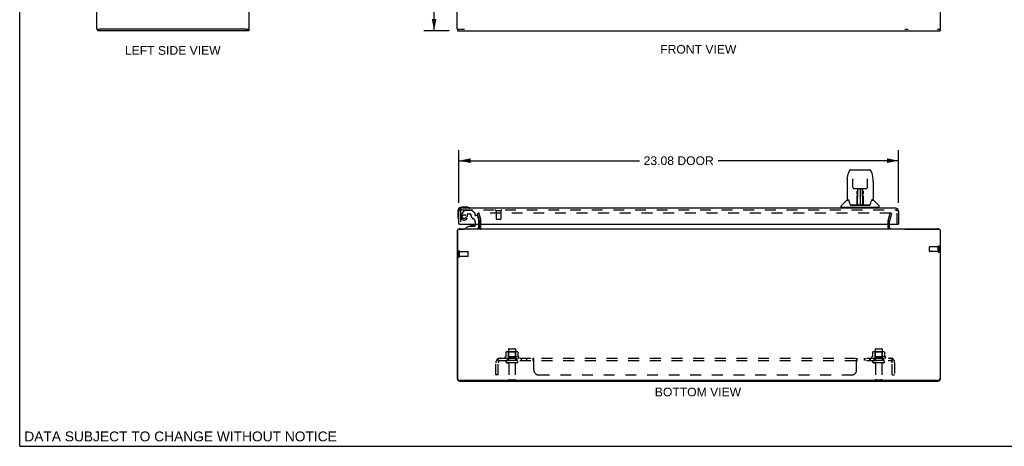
# Model space of a CAD drawing. Header units: inches. Extents: x 0 to 103, y 0 to 67.
# Tile 1 of 16: x 0 to 52, y 0 to 22. Entities that reach past the tile are written whole.
import ezdxf

# ---------------------------------------------------------------- set-up
doc = ezdxf.new("R2010")
doc.units = ezdxf.units.IN
doc.header["$LTSCALE"] = 5.686187
doc.header["$MEASUREMENT"] = 0
doc.linetypes.add('HIDDEN', pattern=[0.2, 0.1, -0.1])
doc.layers.get('0').update_dxf_attribs({"linetype": 'CONTINUOUS'})
for name, color, linetype in [('DEFAULT_2', 8, 'HIDDEN'), ('DIMENSIONS', 7, 'CONTINUOUS'), ('DOOR_ASSEMBLY', 7, 'CONTINUOUS'), ('SUBPANEL', 7, 'CONTINUOUS')]:
    doc.layers.add(name, color=color, linetype=linetype)
doc.styles.get("Standard").update_dxf_attribs({"font": 'arial.ttf'})
doc.dimstyles.new('DIMSTYLE_1', dxfattribs={"dimtxt": 0.456111, "dimasz": 0.608148, "dimexe": 0.09, "dimexo": 0.07, "dimgap": 0.0375, "dimtad": 0, "dimtih": 1, "dimtoh": 1, "dimzin": 4, "dimdsep": 46, "dimtxsty": 'Standard', "dimblk": '_FILLED', "dimblk1": '_FILLED', "dimblk2": '_FILLED', "dimcen": 0.09, "dimadec": 3, "dimazin": 1, "dimtfac": 1, "dimtdec": 3, "dimtofl": 0, "dimtmove": 0, "dimatfit": 3, "dimldrblk": '_FILLED', "dimfxl": 0, "dimtolj": 1, "dimtzin": 4, "dimarcsym": 0})

# ---------------------------------------------------------------- blocks, each defined once
blk = doc.blocks.new('_FILLED')
at = {"color": 0, "linetype": 'ByBlock'}
blk.add_solid([(0, 0), (-1, 0.2), (-1, -0.2)], dxfattribs=at)
blk = doc.blocks.new('*D7')
at = {"layer": 'DIMENSIONS', "color": 2, "linetype": 'Continuous'}
for p, q in [((23.062, 12.768), (23.062, 15.534)), ((46.137, 12.768), (46.137, 15.534)), ((23.062, 14.987), (32.532, 14.987)), ((46.137, 14.987), (36.667, 14.987))]:
    blk.add_line(p, q, dxfattribs=at)
at = {"layer": 'DIMENSIONS', "color": 2, "linetype": 'Continuous', "xscale": 0.6081483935, "yscale": 0.6081483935, "zscale": 0.6081483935, "rotation": 180}
blk.add_blockref('_FILLED', (23.062, 14.987), dxfattribs=at)
at = {"layer": 'DIMENSIONS', "color": 2, "linetype": 'Continuous', "xscale": 0.6081483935, "yscale": 0.6081483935, "zscale": 0.6081483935}
blk.add_blockref('_FILLED', (46.137, 14.987), dxfattribs=at)
at = {"layer": 'DIMENSIONS', "color": 2, "linetype": 'Continuous', "insert": (34.599, 15.215), "char_height": 0.4561, "width": 3.67941, "attachment_point": 2, "line_spacing_factor": 0.9}
blk.add_mtext('23.08 DOOR', dxfattribs=at)
blk = doc.blocks.new('*D10')
at = {"layer": 'DIMENSIONS', "color": 2, "linetype": 'Continuous'}
for p, q in [((22.556, 45.808), (21.21, 45.808)), ((21.757, 45.808), (21.757, 34.264)), ((21.757, 21.808), (21.757, 33.352)), ((22.556, 21.808), (21.21, 21.808))]:
    blk.add_line(p, q, dxfattribs=at)
at = {"layer": 'DIMENSIONS', "color": 2, "linetype": 'Continuous', "xscale": 0.6081483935, "yscale": 0.6081483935, "zscale": 0.6081483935}
for p, rotation in [((21.757, 45.808), 90), ((21.757, 21.808), 270)]:
    blk.add_blockref('_FILLED', p, dxfattribs=dict(at, rotation=rotation))
at = {"layer": 'DIMENSIONS', "color": 2, "linetype": 'Continuous', "insert": (21.757, 34.036), "char_height": 0.4561, "width": 1.59385, "attachment_point": 2, "line_spacing_factor": 0.9}
blk.add_mtext('24.00', dxfattribs=at)

msp = doc.modelspace()

# ---------------------------------------------------------------- linework, layer by layer
at = {"color": 7, "linetype": 'Continuous'}
for p, q in [((0, 0), (0, 66.896)), ((4.049, 21.883), (4.197, 21.883)), ((4.079, 21.883), (4.079, 21.808)), ((11.894, 21.883), (12.049, 21.883)), ((12.029, 21.883), (12.029, 21.808)), ((22.967, 21.883), (23.122, 21.883)), ((22.992, 21.883), (22.992, 21.808)), ((23.164, 21.883), (23.346, 21.883)), ((46.463, 21.883), (46.645, 21.883)), ((48.187, 21.883), (48.342, 21.883)), ((48.317, 21.883), (48.317, 21.808)), ((23.338, 11.419), (23.338, 11.399)), ((0, 0), (103.385, 0))]:
    msp.add_line(p, q, dxfattribs=at)
at = {"color": 3, "linetype": 'Continuous'}
for p, q in [((4.049, 21.883), (4.049, 45.733)), ((12.049, 21.883), (12.049, 45.733)), ((22.967, 21.883), (22.967, 45.733)), ((48.342, 21.883), (48.342, 45.733)), ((12.029, 21.808), (4.079, 21.808)), ((11.894, 21.883), (4.204, 21.883)), ((22.992, 21.808), (48.317, 21.808)), ((23.052, 11.399), (23.346, 11.399)), ((23.112, 11.419), (48.197, 11.419)), ((24.142, 11.489), (24.142, 11.662)), ((45.667, 11.489), (45.667, 11.662)), ((46.463, 11.399), (48.257, 11.399)), ((22.967, 11.274), (22.967, 3.564)), ((22.992, 11.339), (22.992, 3.574)), ((48.317, 11.339), (48.317, 3.574)), ((48.342, 3.564), (48.342, 11.274)), ((23.112, 3.419), (48.197, 3.419)), ((48.192, 3.449), (23.117, 3.449))]:
    msp.add_line(p, q, dxfattribs=at)
for centre, radius, start, end in [((23.052, 11.339), 0.06, 90, 180), ((23.112, 11.274), 0.145, 90, 122.4852), ((24.072, 11.489), 0.07, 270, 360), ((45.737, 11.489), 0.07, 180, 270), ((48.197, 11.274), 0.145, 57.5148, 90), ((48.257, 11.339), 0.06, 0, 90), ((23.112, 11.274), 0.145, 142.8982, 180), ((48.197, 11.274), 0.145, 0, 37.1018), ((23.112, 3.564), 0.145, 180, 270), ((23.117, 3.574), 0.125, 180, 270), ((48.192, 3.574), 0.125, 270, 360), ((48.197, 3.564), 0.145, 270, 360)]:
    msp.add_arc(centre, radius, start, end, dxfattribs=at)
at = {"layer": 'DEFAULT_2', "color": 8, "linetype": 'HIDDEN'}
for p, q in [((24.038, 12.213), (24.11, 12.232)), ((24.141, 11.828), (24.038, 12.213)), ((45.731, 12.232), (24.078, 12.232)), ((24.11, 12.232), (24.213, 11.848)), ((45.596, 11.848), (45.699, 12.232)), ((45.771, 12.213), (45.668, 11.828)), ((45.771, 12.213), (45.699, 12.232)), ((24.142, 11.662), (24.142, 11.818)), ((24.217, 11.489), (24.217, 11.818)), ((45.592, 11.489), (45.592, 11.818)), ((45.667, 11.662), (45.667, 11.818)), ((47.767, 10.23), (47.767, 10.458)), ((48.224, 10.468), (47.777, 10.468)), ((48.224, 10.202), (48.224, 10.486)), ((48.267, 10.202), (48.267, 10.486)), ((23.042, 9.952), (23.042, 10.236)), ((23.085, 9.952), (23.085, 10.236)), ((23.085, 10.218), (23.532, 10.218)), ((23.085, 9.97), (23.532, 9.97)), ((23.542, 9.98), (23.542, 10.208)), ((48.224, 10.22), (47.777, 10.22)), ((26.198, 4.689), (25.486, 4.689)), ((25.523, 4.934), (25.523, 4.716)), ((26.098, 4.955), (25.586, 4.955)), ((25.658, 4.935), (25.638, 4.955)), ((25.654, 5.089), (25.654, 4.494)), ((25.658, 4.639), (25.658, 4.935)), ((26.025, 4.935), (25.658, 4.935)), ((25.684, 5.119), (25.999, 5.119)), ((26.025, 4.935), (26.045, 4.955)), ((26.025, 4.639), (26.025, 4.935)), ((26.029, 5.089), (26.029, 4.494)), ((26.161, 4.934), (26.161, 4.716)), ((45.448, 4.689), (44.736, 4.689)), ((44.773, 4.934), (44.773, 4.716)), ((45.348, 4.955), (44.836, 4.955)), ((44.908, 4.935), (44.888, 4.955)), ((44.904, 5.089), (44.904, 4.494)), ((45.275, 4.935), (44.908, 4.935)), ((44.908, 4.639), (44.908, 4.935)), ((44.934, 5.119), (45.249, 5.119)), ((45.275, 4.935), (45.295, 4.955)), ((45.275, 4.639), (45.275, 4.935)), ((45.279, 5.089), (45.279, 4.494)), ((45.411, 4.934), (45.411, 4.716)), ((25.508, 4.619), (26.176, 4.619)), ((26.099, 4.494), (25.584, 4.494)), ((26.099, 4.384), (25.584, 4.384)), ((25.658, 4.639), (25.638, 4.619)), ((26.025, 4.639), (25.658, 4.639)), ((25.677, 4.322), (25.677, 3.524)), ((26.007, 4.322), (26.007, 3.524)), ((26.025, 4.639), (26.045, 4.619)), ((44.758, 4.619), (45.426, 4.619)), ((45.349, 4.494), (44.834, 4.494)), ((45.349, 4.384), (44.834, 4.384)), ((44.908, 4.639), (44.888, 4.619)), ((45.275, 4.639), (44.908, 4.639)), ((44.927, 4.322), (44.927, 3.524)), ((45.257, 4.322), (45.257, 3.524)), ((45.275, 4.639), (45.295, 4.619)), ((25.707, 3.494), (25.977, 3.494)), ((44.957, 3.494), (45.227, 3.494))]:
    msp.add_line(p, q, dxfattribs=at)
for points in [[(25.523, 4.716), (25.523, 4.715), (25.523, 4.713), (25.522, 4.712), (25.522, 4.712), (25.522, 4.711), (25.521, 4.71), (25.521, 4.71), (25.521, 4.709), (25.52, 4.709), (25.52, 4.709), (25.52, 4.708), (25.519, 4.708), (25.519, 4.708), (25.519, 4.708), (25.519, 4.708), (25.518, 4.707), (25.518, 4.707), (25.518, 4.707)], [(25.529, 4.943), (25.528, 4.942), (25.526, 4.941), (25.525, 4.94), (25.524, 4.939), (25.524, 4.937), (25.523, 4.935), (25.523, 4.934)], [(26.155, 4.943), (26.156, 4.942), (26.158, 4.941), (26.159, 4.94), (26.16, 4.939), (26.16, 4.937), (26.161, 4.935), (26.161, 4.934)], [(26.166, 4.707), (26.166, 4.707), (26.166, 4.707), (26.165, 4.708), (26.165, 4.708), (26.165, 4.708), (26.164, 4.708), (26.164, 4.708), (26.164, 4.709), (26.164, 4.709), (26.163, 4.709), (26.163, 4.71), (26.163, 4.71), (26.162, 4.711), (26.162, 4.712), (26.161, 4.712), (26.161, 4.713), (26.161, 4.715), (26.161, 4.716)], [(44.773, 4.716), (44.773, 4.715), (44.773, 4.713), (44.772, 4.712), (44.772, 4.712), (44.772, 4.711), (44.771, 4.71), (44.771, 4.71), (44.771, 4.709), (44.77, 4.709), (44.77, 4.709), (44.77, 4.708), (44.769, 4.708), (44.769, 4.708), (44.769, 4.708), (44.769, 4.708), (44.768, 4.707), (44.768, 4.707), (44.768, 4.707)], [(44.779, 4.943), (44.778, 4.942), (44.776, 4.941), (44.775, 4.94), (44.774, 4.939), (44.774, 4.937), (44.773, 4.935), (44.773, 4.934)], [(45.405, 4.943), (45.406, 4.942), (45.408, 4.941), (45.409, 4.94), (45.41, 4.939), (45.41, 4.937), (45.411, 4.935), (45.411, 4.934)], [(45.416, 4.707), (45.416, 4.707), (45.416, 4.707), (45.415, 4.708), (45.415, 4.708), (45.415, 4.708), (45.414, 4.708), (45.414, 4.708), (45.414, 4.709), (45.414, 4.709), (45.413, 4.709), (45.413, 4.71), (45.413, 4.71), (45.412, 4.711), (45.412, 4.712), (45.411, 4.712), (45.411, 4.713), (45.411, 4.715), (45.411, 4.716)]]:
    msp.add_lwpolyline(points, dxfattribs=at)
for centre, radius, start, end in [((24.102, 11.818), 0.04, 0, 15), ((24.072, 11.489), 0.145, 316.4739, 360), ((24.102, 11.818), 0.115, 0, 15), ((45.707, 11.818), 0.115, 165, 180), ((45.737, 11.489), 0.145, 180, 223.5261), ((45.707, 11.818), 0.04, 165, 180), ((47.777, 10.458), 0.01, 90, 180), ((48.245, 10.486), 0.0215, 360, 180), ((23.063, 10.236), 0.0215, 360, 180), ((23.063, 9.952), 0.0215, 180, 0), ((23.532, 10.208), 0.01, 360, 90), ((23.532, 9.98), 0.01, 270, 0), ((47.777, 10.23), 0.01, 180, 270), ((48.245, 10.202), 0.0215, 180, 0), ((25.508, 4.658), 0.0384, 124.4497, 270), ((25.842, 4.089), 0.698, 117.6814, 120.6631), ((25.586, 4.814), 0.141, 90, 113.95), ((25.684, 5.089), 0.03, 90, 180), ((25.999, 5.089), 0.03, 0, 90), ((26.098, 4.814), 0.141, 66.05, 90), ((25.842, 4.089), 0.698, 59.3369, 62.3186), ((26.176, 4.658), 0.0384, 270, 55.5503), ((44.758, 4.658), 0.0384, 124.4497, 270), ((45.092, 4.089), 0.698, 117.6814, 120.6631), ((44.836, 4.814), 0.141, 90, 113.95), ((44.934, 5.089), 0.03, 90, 180), ((45.249, 5.089), 0.03, 0, 90), ((45.348, 4.814), 0.141, 66.05, 90), ((45.092, 4.089), 0.698, 59.3369, 62.3186), ((45.426, 4.658), 0.0384, 270, 55.5503), ((25.584, 4.439), 0.055, 90, 270), ((25.614, 4.322), 0.0625, 0, 90), ((26.069, 4.322), 0.0625, 90, 180), ((26.099, 4.439), 0.055, 270, 90), ((44.834, 4.439), 0.055, 90, 270), ((44.864, 4.322), 0.0625, 0, 90), ((45.319, 4.322), 0.0625, 90, 180), ((45.349, 4.439), 0.055, 270, 90), ((25.707, 3.524), 0.03, 180, 270), ((25.977, 3.524), 0.03, 270, 360), ((44.957, 3.524), 0.03, 180, 270), ((45.227, 3.524), 0.03, 270, 360)]:
    msp.add_arc(centre, radius, start, end, dxfattribs=at)
at = {"layer": 'DOOR_ASSEMBLY', "color": 7, "linetype": 'Continuous'}
for p, q in [((43.64, 14.503), (44.609, 14.503)), ((43.451, 14.043), (43.516, 14.349)), ((43.516, 14.349), (43.516, 14.349)), ((43.737, 14.039), (43.737, 14.035)), ((43.737, 14.035), (43.737, 14.03)), ((43.737, 14.03), (43.737, 14.024)), ((43.737, 14.024), (43.737, 14.018)), ((43.737, 14.018), (43.737, 14.009)), ((43.745, 13.597), (43.737, 14.009)), ((44.504, 13.597), (44.512, 14.016)), ((44.512, 14.028), (44.512, 14.033)), ((44.512, 14.023), (44.512, 14.028)), ((44.512, 14.016), (44.512, 14.023)), ((44.733, 14.349), (44.798, 14.043)), ((43.435, 13.9), (43.435, 12.936)), ((43.435, 13.9), (43.435, 13.9)), ((43.825, 13.519), (43.885, 13.519)), ((43.926, 13.52), (44.323, 13.52)), ((43.985, 13.52), (43.982, 13.165)), ((43.987, 12.66), (44.002, 13.52)), ((44.011, 13.515), (44.01, 13.466)), ((44.011, 13.52), (44.011, 13.515)), ((44.124, 13.52), (44.124, 12.649)), ((44.239, 13.466), (44.238, 13.52)), ((44.262, 12.66), (44.247, 13.52)), ((44.267, 13.155), (44.264, 13.52)), ((44.364, 13.519), (44.424, 13.519)), ((44.813, 13.9), (44.813, 12.936)), ((43.504, 12.928), (43.443, 12.928)), ((43.507, 12.924), (43.507, 12.924)), ((43.97, 12.672), (43.973, 12.994)), ((43.98, 12.968), (43.973, 12.968)), ((43.978, 12.672), (43.98, 12.968)), ((43.981, 13.165), (43.982, 13.261)), ((43.982, 13.165), (43.982, 13.155)), ((43.982, 13.155), (43.982, 13.146)), ((43.982, 13.146), (43.982, 13.137)), ((43.982, 13.137), (43.983, 13.137)), ((43.998, 13.283), (43.983, 13.283)), ((43.983, 13.276), (43.998, 13.277)), ((43.983, 13.137), (43.983, 13.06)), ((43.983, 13.06), (43.983, 13.06)), ((43.983, 13.049), (43.983, 13.06)), ((43.985, 13.053), (43.983, 13.053)), ((43.983, 13.05), (43.991, 13.05)), ((43.983, 13.045), (43.983, 13.049)), ((43.983, 13.043), (43.983, 13.045)), ((43.983, 13.042), (43.983, 13.043)), ((43.983, 13.042), (43.983, 13.042)), ((43.983, 13.041), (43.983, 13.041)), ((43.983, 12.805), (43.983, 13.04)), ((44.266, 13.283), (44.251, 13.283)), ((44.251, 13.277), (44.266, 13.276)), ((44.258, 13.05), (44.266, 13.05)), ((44.266, 13.053), (44.264, 13.053)), ((44.266, 13.137), (44.266, 13.06)), ((44.266, 13.06), (44.266, 13.058)), ((44.266, 13.058), (44.266, 13.049)), ((44.266, 13.049), (44.266, 13.044)), ((44.266, 13.044), (44.266, 13.043)), ((44.266, 12.805), (44.266, 13.041)), ((44.267, 13.145), (44.267, 13.155)), ((44.267, 13.137), (44.267, 13.145)), ((44.268, 13.142), (44.268, 13.156)), ((44.268, 13.118), (44.268, 13.142)), ((44.269, 12.968), (44.271, 12.672)), ((44.737, 12.917), (44.741, 12.924)), ((44.741, 12.924), (44.741, 12.924)), ((44.745, 12.928), (44.745, 12.929)), ((44.806, 12.928), (44.745, 12.928)), ((23.491, 12.547), (23.202, 12.547)), ((23.529, 12.545), (23.491, 12.547)), ((43.121, 12.535), (43.121, 12.589)), ((45.121, 12.527), (43.128, 12.527)), ((43.427, 12.912), (43.132, 12.617)), ((43.18, 12.527), (43.18, 12.487)), ((43.448, 12.92), (43.51, 12.92)), ((43.586, 12.716), (43.586, 12.716)), ((43.972, 12.653), (43.639, 12.653)), ((43.66, 12.645), (44.589, 12.645)), ((43.973, 12.653), (43.972, 12.653)), ((43.977, 12.654), (43.977, 12.652)), ((43.98, 12.674), (43.981, 12.685)), ((43.98, 12.667), (43.98, 12.674)), ((43.98, 12.666), (43.98, 12.667)), ((43.98, 12.664), (43.98, 12.666)), ((43.98, 12.663), (43.98, 12.664)), ((43.98, 12.663), (43.98, 12.663)), ((43.981, 12.714), (43.983, 12.805)), ((43.981, 12.69), (43.981, 12.714)), ((43.981, 12.685), (43.981, 12.69)), ((43.981, 12.685), (43.981, 12.661)), ((43.986, 12.65), (43.99, 12.646)), ((43.997, 12.728), (43.988, 12.728)), ((43.991, 12.653), (43.989, 12.653)), ((43.997, 12.728), (43.996, 12.651)), ((43.996, 12.651), (44.124, 12.649)), ((44.253, 12.651), (44.124, 12.649)), ((44.261, 12.728), (44.252, 12.728)), ((44.253, 12.651), (44.252, 12.728)), ((44.26, 12.653), (44.258, 12.653)), ((44.26, 12.647), (44.263, 12.65)), ((44.266, 12.805), (44.268, 12.714)), ((44.268, 12.714), (44.268, 12.711)), ((44.268, 12.711), (44.268, 12.689)), ((44.268, 12.689), (44.269, 12.674)), ((44.268, 12.661), (44.268, 12.685)), ((44.268, 12.661), (44.268, 12.659)), ((44.269, 12.674), (44.269, 12.671)), ((44.269, 12.671), (44.269, 12.668)), ((44.269, 12.668), (44.269, 12.666)), ((44.269, 12.666), (44.269, 12.665)), ((44.269, 12.665), (44.269, 12.664)), ((44.269, 12.664), (44.269, 12.663)), ((44.269, 12.663), (44.269, 12.662)), ((44.272, 12.655), (44.273, 12.654)), ((44.272, 12.652), (44.272, 12.654)), ((44.274, 12.647), (44.275, 12.649)), ((44.61, 12.653), (44.277, 12.653)), ((44.663, 12.716), (44.663, 12.716)), ((44.739, 12.92), (44.801, 12.92)), ((44.822, 12.912), (45.117, 12.617)), ((45.069, 12.527), (45.069, 12.487)), ((45.128, 12.535), (45.128, 12.589)), ((23.002, 12.347), (23.002, 12.058)), ((23.002, 12.058), (23.005, 12.02)), ((23.09, 11.662), (23.062, 11.662)), ((23.606, 11.557), (23.435, 11.459)), ((23.435, 11.419), (23.435, 11.459)), ((23.606, 11.557), (23.888, 11.557)), ((23.77, 11.574), (23.7, 11.574)), ((23.84, 11.574), (23.77, 11.574)), ((23.77, 11.574), (23.77, 11.574)), ((23.92, 11.662), (23.92, 11.589)), ((24.105, 11.498), (24.105, 11.662)), ((46.109, 11.662), (46.137, 11.662))]:
    msp.add_line(p, q, dxfattribs=at)
at = {"layer": 'DOOR_ASSEMBLY', "color": 3, "linetype": 'Continuous'}
for p, q in [((45.992, 12.487), (23.207, 12.487)), ((23.062, 11.662), (23.062, 12.342)), ((46.137, 12.342), (46.137, 11.662)), ((23.09, 11.662), (46.109, 11.662))]:
    msp.add_line(p, q, dxfattribs=at)
at = {"layer": 'DOOR_ASSEMBLY', "color": 8, "linetype": 'HIDDEN'}
for p, q in [((23.207, 12.412), (45.992, 12.412)), ((23.137, 12.342), (23.137, 11.662)), ((23.314, 12.364), (23.184, 12.138)), ((23.349, 12.384), (23.734, 12.384)), ((23.514, 12.049), (23.514, 12.183)), ((23.53, 12.198), (23.613, 12.198)), ((23.884, 12.251), (23.762, 12.372)), ((23.888, 12.24), (23.888, 12.168)), ((24.001, 12.108), (23.947, 12.108)), ((24.031, 12.085), (24.1, 11.825)), ((24.995, 12.369), (25.279, 12.369)), ((25.013, 12.369), (25.013, 11.922)), ((25.023, 11.912), (25.251, 11.912)), ((25.261, 12.369), (25.261, 11.922)), ((46.062, 11.662), (46.062, 12.342)), ((23.435, 11.419), (24.026, 11.419)), ((23.92, 11.77), (23.92, 11.662)), ((24.105, 11.662), (24.105, 11.793))]:
    msp.add_line(p, q, dxfattribs=at)
at = {"layer": 'DOOR_ASSEMBLY', "color": 7, "linetype": 'Continuous'}
for points in [[(43.64, 14.503), (43.636, 14.503), (43.623, 14.502), (43.61, 14.498), (43.598, 14.493), (43.586, 14.486), (43.576, 14.478), (43.567, 14.47), (43.559, 14.46), (43.552, 14.449), (43.545, 14.438), (43.539, 14.425), (43.534, 14.412), (43.528, 14.397), (43.523, 14.38), (43.519, 14.362), (43.516, 14.349)], [(44.733, 14.349), (44.73, 14.362), (44.726, 14.38), (44.72, 14.397), (44.715, 14.412), (44.71, 14.426), (44.704, 14.438), (44.697, 14.45), (44.69, 14.46), (44.682, 14.47), (44.672, 14.479), (44.662, 14.487), (44.651, 14.493), (44.638, 14.498), (44.625, 14.502), (44.612, 14.503), (44.609, 14.503)], [(43.451, 14.043), (43.445, 14.013), (43.439, 13.973), (43.436, 13.933), (43.435, 13.9)], [(43.736, 14.042), (43.736, 14.043), (43.736, 14.042), (43.736, 14.042), (43.736, 14.041), (43.737, 14.04), (43.737, 14.039)], [(44.512, 14.033), (44.512, 14.037), (44.512, 14.039), (44.512, 14.04), (44.513, 14.041), (44.513, 14.042), (44.513, 14.042)], [(44.813, 13.9), (44.813, 13.933), (44.809, 13.973), (44.804, 14.013), (44.798, 14.043)], [(43.745, 13.597), (43.745, 13.59), (43.747, 13.579), (43.75, 13.568), (43.755, 13.558), (43.762, 13.549), (43.769, 13.541), (43.778, 13.534), (43.787, 13.528), (43.798, 13.523), (43.808, 13.52), (43.819, 13.519), (43.824, 13.519)], [(43.885, 13.519), (43.894, 13.519), (43.906, 13.519), (43.917, 13.52), (43.926, 13.52)], [(44.323, 13.52), (44.332, 13.52), (44.343, 13.519), (44.355, 13.519), (44.363, 13.519)], [(44.425, 13.519), (44.431, 13.519), (44.442, 13.521), (44.453, 13.524), (44.463, 13.528), (44.472, 13.534), (44.481, 13.542), (44.488, 13.55), (44.495, 13.56), (44.499, 13.57), (44.502, 13.581), (44.504, 13.591), (44.504, 13.597)], [(43.504, 12.929), (43.503, 12.929), (43.503, 12.929), (43.504, 12.928)], [(43.504, 12.928), (43.504, 12.928), (43.505, 12.927), (43.506, 12.926), (43.507, 12.926)], [(43.507, 12.926), (43.506, 12.927), (43.505, 12.927), (43.505, 12.928), (43.505, 12.928), (43.505, 12.928)], [(43.513, 12.92), (43.511, 12.922), (43.51, 12.923), (43.508, 12.924), (43.507, 12.925), (43.507, 12.926)], [(43.507, 12.926), (43.507, 12.925), (43.507, 12.924)], [(43.507, 12.924), (43.511, 12.918), (43.525, 12.889), (43.54, 12.854), (43.555, 12.811), (43.571, 12.763), (43.586, 12.716)], [(43.973, 12.994), (43.973, 13.02), (43.973, 13.045), (43.974, 13.069), (43.974, 13.092), (43.974, 13.113), (43.974, 13.132), (43.974, 13.15)], [(43.974, 13.241), (43.974, 13.26), (43.974, 13.279), (43.974, 13.298), (43.974, 13.316), (43.974, 13.333), (43.975, 13.35), (43.975, 13.365), (43.975, 13.38)], [(43.982, 13.385), (43.982, 13.384), (43.981, 13.383), (43.98, 13.381), (43.979, 13.38), (43.977, 13.38), (43.975, 13.38)], [(43.982, 13.385), (43.982, 13.37), (43.982, 13.354), (43.982, 13.337), (43.982, 13.319), (43.982, 13.3), (43.982, 13.28), (43.982, 13.261)], [(43.982, 13.145), (43.982, 13.145), (43.983, 13.141), (43.983, 13.137)], [(43.983, 13.041), (43.983, 13.041), (43.983, 13.042)], [(44.268, 13.165), (44.267, 13.261), (44.267, 13.28), (44.267, 13.3), (44.267, 13.319), (44.267, 13.337), (44.267, 13.354), (44.267, 13.37), (44.266, 13.385)], [(44.266, 13.137), (44.266, 13.141), (44.267, 13.145), (44.267, 13.145)], [(44.266, 13.043), (44.266, 13.042), (44.266, 13.042), (44.266, 13.041)], [(44.268, 13.021), (44.268, 13.047), (44.268, 13.072), (44.268, 13.096), (44.268, 13.118)], [(44.269, 12.968), (44.269, 12.995), (44.268, 13.021)], [(44.274, 13.38), (44.274, 13.365), (44.274, 13.35), (44.274, 13.333), (44.275, 13.316), (44.275, 13.298), (44.275, 13.279), (44.275, 13.26), (44.275, 13.241)], [(44.275, 13.15), (44.275, 13.132), (44.275, 13.113), (44.275, 13.092), (44.275, 13.069), (44.275, 13.045), (44.276, 13.02), (44.276, 12.994), (44.279, 12.672)], [(44.742, 12.926), (44.742, 12.925), (44.741, 12.924), (44.739, 12.923), (44.738, 12.922), (44.736, 12.92)], [(44.741, 12.924), (44.742, 12.925), (44.742, 12.926)], [(44.742, 12.926), (44.743, 12.926), (44.744, 12.927), (44.745, 12.928), (44.745, 12.928)], [(44.744, 12.928), (44.744, 12.928), (44.744, 12.928), (44.743, 12.927), (44.743, 12.927), (44.742, 12.926)], [(43.586, 12.716), (43.589, 12.708), (43.594, 12.695), (43.598, 12.685), (43.603, 12.676), (43.609, 12.669)], [(43.609, 12.669), (43.615, 12.663), (43.621, 12.658), (43.628, 12.654), (43.636, 12.653), (43.638, 12.653)], [(43.973, 12.65), (43.973, 12.65), (43.972, 12.65), (43.972, 12.649), (43.971, 12.649), (43.97, 12.648), (43.969, 12.648)], [(43.97, 12.653), (43.972, 12.653), (43.974, 12.654), (43.975, 12.655), (43.976, 12.657), (43.977, 12.658), (43.978, 12.661)], [(43.98, 12.661), (43.979, 12.659), (43.979, 12.657), (43.977, 12.655), (43.976, 12.654), (43.974, 12.653), (43.973, 12.653)], [(43.973, 12.653), (43.974, 12.653), (43.975, 12.654), (43.976, 12.654)], [(43.974, 12.649), (43.974, 12.649), (43.974, 12.649), (43.974, 12.649), (43.973, 12.649), (43.973, 12.649), (43.973, 12.65)], [(43.976, 12.654), (43.977, 12.655), (43.978, 12.656), (43.979, 12.657), (43.979, 12.658), (43.979, 12.659), (43.979, 12.659), (43.98, 12.659), (43.98, 12.66), (43.98, 12.66), (43.98, 12.66), (43.98, 12.661), (43.98, 12.661), (43.98, 12.661), (43.98, 12.661), (43.98, 12.662), (43.98, 12.662), (43.98, 12.663)], [(43.977, 12.654), (43.978, 12.655), (43.98, 12.657)], [(43.98, 12.657), (43.98, 12.659), (43.981, 12.661)], [(43.986, 12.653), (43.985, 12.654), (43.984, 12.654), (43.983, 12.655), (43.982, 12.655), (43.982, 12.656), (43.981, 12.657), (43.98, 12.658), (43.98, 12.658)], [(43.98, 12.657), (43.98, 12.656), (43.98, 12.655), (43.982, 12.653), (43.983, 12.652), (43.985, 12.651), (43.986, 12.65)], [(43.989, 12.653), (43.989, 12.653), (43.988, 12.653), (43.987, 12.653), (43.986, 12.653)], [(43.99, 12.646), (43.991, 12.645), (43.991, 12.645)], [(44.257, 12.645), (44.258, 12.645), (44.259, 12.646), (44.26, 12.647)], [(44.262, 12.653), (44.261, 12.653), (44.26, 12.653)], [(44.269, 12.658), (44.268, 12.657), (44.268, 12.656), (44.267, 12.656), (44.266, 12.655), (44.265, 12.654), (44.264, 12.653), (44.262, 12.653)], [(44.263, 12.65), (44.264, 12.651), (44.265, 12.652), (44.266, 12.652), (44.267, 12.653), (44.268, 12.654), (44.269, 12.655), (44.269, 12.656), (44.269, 12.656)], [(44.268, 12.659), (44.269, 12.657), (44.27, 12.655), (44.272, 12.654), (44.272, 12.654)], [(44.269, 12.662), (44.269, 12.662), (44.269, 12.661), (44.269, 12.661), (44.269, 12.661), (44.269, 12.661), (44.269, 12.66), (44.269, 12.66), (44.269, 12.66), (44.269, 12.659), (44.27, 12.659), (44.27, 12.658), (44.27, 12.658), (44.27, 12.657), (44.271, 12.656), (44.272, 12.655)], [(44.271, 12.661), (44.272, 12.659), (44.272, 12.657), (44.274, 12.655), (44.275, 12.654), (44.277, 12.653), (44.279, 12.653)], [(44.273, 12.654), (44.274, 12.653), (44.275, 12.653)], [(44.274, 12.647), (44.274, 12.647), (44.274, 12.646), (44.274, 12.646), (44.275, 12.646), (44.275, 12.646), (44.276, 12.646), (44.276, 12.646), (44.277, 12.646), (44.277, 12.647), (44.278, 12.647), (44.279, 12.647), (44.28, 12.648)], [(44.275, 12.653), (44.277, 12.653), (44.277, 12.653)], [(44.611, 12.653), (44.612, 12.653), (44.62, 12.654), (44.627, 12.658), (44.634, 12.662), (44.64, 12.668)], [(44.64, 12.668), (44.645, 12.676), (44.65, 12.684), (44.655, 12.694), (44.66, 12.707), (44.663, 12.716)], [(44.663, 12.716), (44.677, 12.762), (44.693, 12.81), (44.708, 12.852), (44.723, 12.888), (44.737, 12.917)]]:
    msp.add_lwpolyline(points, dxfattribs=at)
at = {"layer": 'DOOR_ASSEMBLY', "color": 8, "linetype": 'HIDDEN'}
msp.add_circle((23.337, 12.049), 0.102, dxfattribs=at)
at = {"layer": 'DOOR_ASSEMBLY', "color": 7, "linetype": 'Continuous'}
for centre, radius, start, end in [((43.443, 12.936), 0.00787, 180, 270), ((43.985, 13.044), 0.00886, 359, 89), ((44.264, 13.044), 0.00886, 91, 181), ((44.806, 12.936), 0.00787, 270, 360), ((23.202, 12.347), 0.2, 90, 180), ((23.202, 12.347), 0.14, 90, 180), ((23.491, 12.297), 0.25, 59.1101, 90), ((23.612, 12.502), 0.015, 270, 353.6204), ((23.612, 12.499), 0.015, 6.3796, 59.1101), ((43.16, 12.589), 0.0394, 135, 180), ((43.128, 12.535), 0.00787, 180, 270), ((43.448, 12.891), 0.0295, 90, 135), ((43.984, 12.653), 0.00787, 182, 258.8671), ((43.996, 12.66), 0.00886, 179, 269), ((43.996, 12.66), 0.00886, 179.0026, 257.5816), ((44.253, 12.66), 0.00886, 271, 1), ((44.265, 12.653), 0.00787, 281.1329, 358), ((44.801, 12.891), 0.0295, 45, 90), ((45.089, 12.589), 0.0394, 0, 45), ((45.121, 12.535), 0.00787, 270, 360), ((23.252, 12.058), 0.25, 180, 210.8899), ((23.05, 11.937), 0.015, 210.8899, 263.6204), ((23.047, 11.937), 0.015, 276.3796, 360), ((23.7, 11.484), 0.09, 90, 125.4682), ((23.84, 11.484), 0.09, 54.7746, 90), ((23.888, 11.589), 0.0317, 270, 360), ((24.026, 11.498), 0.0787, 270, 360)]:
    msp.add_arc(centre, radius, start, end, dxfattribs=at)
at = {"layer": 'DOOR_ASSEMBLY', "color": 3, "linetype": 'Continuous'}
for centre, start, end in [((23.207, 12.342), 90, 180), ((45.992, 12.342), 0, 90)]:
    msp.add_arc(centre, 0.145, start, end, dxfattribs=at)
at = {"layer": 'DOOR_ASSEMBLY', "color": 8, "linetype": 'HIDDEN'}
for centre, radius, start, end in [((23.207, 12.342), 0.07, 90, 180), ((24.995, 12.391), 0.0215, 90, 270), ((25.279, 12.391), 0.0215, 270, 90), ((45.992, 12.342), 0.07, 0, 90), ((23.337, 12.049), 0.177, 150, 360), ((23.349, 12.344), 0.04, 90, 150), ((23.53, 12.183), 0.0156, 90, 180), ((23.613, 12.108), 0.09, 0, 90), ((23.888, 12.108), 0.185, 180, 245.2678), ((23.734, 12.344), 0.04, 45, 90), ((23.732, 11.77), 0.188, 0, 65.2678), ((23.873, 12.24), 0.0156, 0, 45), ((23.947, 12.168), 0.0591, 180, 270), ((24.001, 12.077), 0.0312, 15, 90), ((25.023, 11.922), 0.01, 180, 270), ((25.251, 11.922), 0.01, 270, 360), ((23.98, 11.793), 0.125, 0, 15)]:
    msp.add_arc(centre, radius, start, end, dxfattribs=at)
at = {"layer": 'SUBPANEL', "color": 8, "linetype": 'HIDDEN'}
for p, q in [((24.998, 3.744), (24.998, 4.382)), ((25.085, 4.565), (25.164, 4.469)), ((25.123, 4.494), (25.123, 4.619)), ((25.123, 4.619), (45.811, 4.619)), ((25.123, 4.551), (25.123, 4.551)), ((25.123, 4.494), (45.811, 4.494)), ((25.123, 3.744), (25.123, 4.382)), ((25.151, 4.476), (25.146, 4.481)), ((25.592, 4.619), (25.592, 4.494)), ((26.092, 4.619), (26.092, 4.494)), ((26.32, 4.619), (26.32, 4.494)), ((26.601, 4.619), (26.601, 4.494)), ((26.963, 4.494), (26.963, 4.619)), ((26.965, 4.494), (26.964, 4.494)), ((26.981, 4.6), (26.98, 4.603)), ((26.991, 4.469), (26.989, 4.469)), ((26.993, 4.573), (26.992, 4.576)), ((26.998, 3.994), (26.998, 4.565)), ((43.936, 3.994), (43.936, 4.565)), ((43.94, 4.571), (43.941, 4.573)), ((43.97, 4.619), (43.971, 4.619)), ((43.97, 4.494), (43.971, 4.494)), ((43.971, 4.494), (43.971, 4.619)), ((44.333, 4.619), (44.333, 4.494)), ((44.372, 4.619), (44.372, 4.494)), ((44.614, 4.619), (44.614, 4.494)), ((44.653, 4.619), (44.653, 4.494)), ((44.842, 4.619), (44.842, 4.494)), ((45.342, 4.619), (45.342, 4.494)), ((45.849, 4.565), (45.77, 4.469)), ((45.788, 4.49), (45.788, 4.49)), ((45.79, 4.494), (45.791, 4.495)), ((45.797, 4.507), (45.796, 4.506)), ((45.804, 4.526), (45.803, 4.524)), ((45.803, 4.524), (45.803, 4.523)), ((45.805, 4.529), (45.804, 4.527)), ((45.804, 4.527), (45.804, 4.526)), ((45.806, 4.532), (45.805, 4.531)), ((45.805, 4.531), (45.805, 4.529)), ((45.807, 4.535), (45.806, 4.534)), ((45.806, 4.534), (45.806, 4.532)), ((45.808, 4.538), (45.807, 4.536)), ((45.807, 4.536), (45.807, 4.535)), ((45.809, 4.542), (45.808, 4.541)), ((45.808, 4.541), (45.808, 4.539)), ((45.808, 4.539), (45.808, 4.538)), ((45.811, 4.494), (45.811, 4.619)), ((45.811, 3.744), (45.811, 4.382)), ((45.936, 4.382), (45.936, 3.744)), ((25.123, 3.744), (24.998, 3.744)), ((27.248, 3.744), (43.686, 3.744)), ((45.811, 3.744), (45.936, 3.744))]:
    msp.add_line(p, q, dxfattribs=at)
for points in [[(25.085, 4.565), (25.086, 4.567), (25.088, 4.569), (25.09, 4.571), (25.091, 4.573), (25.093, 4.576), (25.095, 4.579), (25.096, 4.582), (25.098, 4.585), (25.099, 4.588), (25.101, 4.591)], [(25.101, 4.591), (25.103, 4.597), (25.105, 4.6), (25.106, 4.603), (25.107, 4.606), (25.109, 4.608), (25.11, 4.611), (25.112, 4.613), (25.113, 4.615), (25.115, 4.616), (25.117, 4.617), (25.118, 4.618), (25.12, 4.619), (25.121, 4.619), (25.122, 4.619), (25.123, 4.619)], [(25.146, 4.491), (25.146, 4.49), (25.146, 4.49), (25.146, 4.49), (25.146, 4.491), (25.146, 4.491), (25.146, 4.491), (25.146, 4.491), (25.145, 4.492), (25.145, 4.492), (25.145, 4.493), (25.145, 4.493), (25.144, 4.493), (25.144, 4.494), (25.144, 4.495), (25.143, 4.495), (25.143, 4.496), (25.143, 4.496), (25.142, 4.497), (25.142, 4.497), (25.142, 4.498), (25.141, 4.499), (25.141, 4.499), (25.141, 4.5), (25.14, 4.501), (25.14, 4.502), (25.14, 4.502), (25.139, 4.503), (25.139, 4.504), (25.139, 4.505), (25.138, 4.505), (25.138, 4.506), (25.137, 4.507), (25.137, 4.508), (25.137, 4.509), (25.136, 4.51), (25.136, 4.51), (25.136, 4.511), (25.135, 4.512), (25.135, 4.513), (25.134, 4.514), (25.134, 4.515), (25.134, 4.516), (25.133, 4.517), (25.133, 4.518), (25.133, 4.519), (25.132, 4.52), (25.132, 4.521), (25.131, 4.522), (25.131, 4.523), (25.131, 4.524), (25.13, 4.525), (25.13, 4.526), (25.13, 4.527), (25.129, 4.528), (25.129, 4.529), (25.129, 4.53), (25.128, 4.531), (25.128, 4.532), (25.128, 4.533), (25.127, 4.534), (25.127, 4.535), (25.127, 4.536), (25.127, 4.537), (25.126, 4.538), (25.126, 4.539), (25.126, 4.54), (25.126, 4.541), (25.125, 4.542), (25.125, 4.542), (25.125, 4.543), (25.125, 4.544), (25.125, 4.545), (25.124, 4.546), (25.124, 4.547), (25.124, 4.548), (25.124, 4.548), (25.124, 4.549), (25.124, 4.55), (25.124, 4.551), (25.123, 4.551), (25.123, 4.552), (25.123, 4.553), (25.123, 4.553), (25.123, 4.553), (25.123, 4.554), (25.123, 4.554), (25.123, 4.554)], [(25.123, 4.554), (25.123, 4.554), (25.123, 4.554), (25.123, 4.554), (25.123, 4.554), (25.123, 4.554), (25.123, 4.554), (25.123, 4.553), (25.123, 4.553), (25.123, 4.552), (25.123, 4.552), (25.123, 4.552), (25.123, 4.551)], [(25.146, 4.481), (25.144, 4.483), (25.142, 4.484), (25.14, 4.486), (25.138, 4.487), (25.136, 4.489), (25.134, 4.49), (25.132, 4.491), (25.131, 4.492), (25.129, 4.493), (25.127, 4.494), (25.126, 4.494), (25.124, 4.494), (25.123, 4.494)], [(25.143, 4.494), (25.144, 4.494), (25.144, 4.493), (25.144, 4.493), (25.144, 4.493), (25.145, 4.492), (25.145, 4.492), (25.145, 4.492), (25.145, 4.491), (25.146, 4.491), (25.146, 4.491), (25.146, 4.491), (25.146, 4.491)], [(25.164, 4.469), (25.164, 4.469), (25.163, 4.468), (25.162, 4.468), (25.162, 4.468), (25.161, 4.469), (25.16, 4.469), (25.159, 4.469), (25.158, 4.47), (25.157, 4.471), (25.156, 4.472), (25.155, 4.473), (25.153, 4.474), (25.152, 4.475), (25.151, 4.476)], [(26.977, 4.608), (26.976, 4.611), (26.974, 4.613), (26.972, 4.615), (26.971, 4.616), (26.969, 4.617), (26.968, 4.618), (26.966, 4.619), (26.965, 4.619), (26.964, 4.619), (26.963, 4.619)], [(26.973, 4.487), (26.972, 4.489), (26.971, 4.49), (26.97, 4.491), (26.968, 4.492), (26.967, 4.493), (26.966, 4.494), (26.965, 4.494), (26.964, 4.494), (26.963, 4.494)], [(26.976, 4.484), (26.974, 4.486), (26.973, 4.487), (26.972, 4.489)], [(26.98, 4.603), (26.979, 4.606), (26.977, 4.608), (26.976, 4.611)], [(26.982, 4.475), (26.981, 4.476), (26.98, 4.478), (26.979, 4.479), (26.978, 4.481), (26.976, 4.484)], [(26.998, 4.469), (26.997, 4.469), (26.995, 4.468), (26.994, 4.468), (26.993, 4.468), (26.992, 4.469), (26.991, 4.469), (26.989, 4.469), (26.988, 4.47), (26.987, 4.471), (26.986, 4.472), (26.984, 4.473), (26.983, 4.474), (26.982, 4.475), (26.981, 4.476), (26.98, 4.478)], [(26.988, 4.585), (26.985, 4.591), (26.984, 4.594), (26.983, 4.597), (26.981, 4.6)], [(26.988, 4.47), (26.987, 4.471), (26.986, 4.472)], [(26.992, 4.576), (26.99, 4.579), (26.989, 4.582), (26.988, 4.585)], [(26.998, 4.565), (26.997, 4.567), (26.996, 4.569), (26.994, 4.571), (26.993, 4.573)], [(26.998, 4.565), (26.997, 4.567), (26.996, 4.569), (26.994, 4.571)], [(26.998, 4.469), (26.997, 4.469), (26.995, 4.468)], [(43.936, 4.565), (43.937, 4.567), (43.938, 4.569), (43.94, 4.571)], [(43.936, 4.565), (43.937, 4.567), (43.938, 4.569)], [(43.936, 4.469), (43.937, 4.469), (43.938, 4.468), (43.94, 4.468), (43.941, 4.468), (43.942, 4.469), (43.943, 4.469), (43.945, 4.469), (43.946, 4.47), (43.947, 4.471), (43.948, 4.472), (43.95, 4.473), (43.951, 4.474), (43.952, 4.475), (43.953, 4.476), (43.954, 4.478)], [(43.936, 4.469), (43.937, 4.469), (43.938, 4.468), (43.94, 4.468), (43.941, 4.468), (43.942, 4.469)], [(43.941, 4.573), (43.942, 4.576), (43.943, 4.579), (43.945, 4.582), (43.946, 4.585), (43.949, 4.591)], [(43.948, 4.472), (43.95, 4.473), (43.951, 4.474), (43.952, 4.475), (43.953, 4.476)], [(43.949, 4.591), (43.95, 4.594), (43.951, 4.597), (43.953, 4.6)], [(43.953, 4.6), (43.954, 4.603), (43.955, 4.606), (43.957, 4.608), (43.958, 4.611), (43.96, 4.613), (43.962, 4.615), (43.963, 4.616), (43.965, 4.617), (43.966, 4.618), (43.968, 4.619), (43.969, 4.619), (43.97, 4.619), (43.971, 4.619)], [(43.954, 4.478), (43.955, 4.479), (43.956, 4.481)], [(43.956, 4.481), (43.958, 4.484), (43.96, 4.486), (43.961, 4.487), (43.962, 4.489), (43.963, 4.49), (43.964, 4.491)], [(43.957, 4.608), (43.958, 4.611), (43.96, 4.613)], [(43.961, 4.487), (43.962, 4.489), (43.963, 4.49), (43.964, 4.491), (43.965, 4.492), (43.967, 4.493), (43.968, 4.494), (43.969, 4.494), (43.97, 4.494), (43.971, 4.494)], [(45.77, 4.469), (45.77, 4.469), (45.771, 4.468), (45.772, 4.468), (45.772, 4.468), (45.773, 4.469), (45.774, 4.469), (45.775, 4.469), (45.776, 4.47), (45.777, 4.471), (45.778, 4.472), (45.779, 4.473), (45.781, 4.474), (45.782, 4.475), (45.783, 4.476), (45.787, 4.479)], [(45.787, 4.479), (45.788, 4.481), (45.79, 4.483), (45.792, 4.484), (45.794, 4.486), (45.796, 4.487), (45.798, 4.489), (45.8, 4.49), (45.802, 4.491), (45.803, 4.492), (45.805, 4.493), (45.807, 4.494), (45.808, 4.494), (45.81, 4.494), (45.811, 4.494)], [(45.796, 4.506), (45.795, 4.504), (45.795, 4.504), (45.795, 4.503), (45.794, 4.502), (45.794, 4.502), (45.794, 4.501), (45.793, 4.5), (45.793, 4.5), (45.793, 4.499), (45.792, 4.498), (45.792, 4.498), (45.792, 4.497), (45.791, 4.497), (45.791, 4.496), (45.791, 4.496), (45.791, 4.495), (45.79, 4.495), (45.79, 4.494), (45.79, 4.494), (45.789, 4.493), (45.789, 4.493), (45.789, 4.492), (45.789, 4.492), (45.788, 4.492), (45.788, 4.491), (45.788, 4.491), (45.788, 4.491), (45.788, 4.491), (45.788, 4.49)], [(45.788, 4.49), (45.788, 4.49), (45.788, 4.491), (45.788, 4.491), (45.788, 4.491), (45.788, 4.491), (45.789, 4.491), (45.789, 4.492), (45.789, 4.492), (45.789, 4.492), (45.79, 4.493), (45.79, 4.493), (45.79, 4.494), (45.79, 4.494)], [(45.803, 4.523), (45.802, 4.521), (45.802, 4.52), (45.802, 4.519), (45.801, 4.518), (45.801, 4.517), (45.801, 4.516), (45.8, 4.516), (45.8, 4.515), (45.799, 4.514), (45.799, 4.513), (45.799, 4.512), (45.798, 4.511), (45.798, 4.511), (45.798, 4.51), (45.797, 4.509), (45.797, 4.508), (45.797, 4.507)], [(45.811, 4.554), (45.811, 4.554), (45.811, 4.554), (45.811, 4.554), (45.811, 4.554), (45.811, 4.554), (45.811, 4.554), (45.811, 4.553), (45.811, 4.553), (45.811, 4.552), (45.811, 4.552), (45.81, 4.552), (45.81, 4.551), (45.81, 4.55), (45.81, 4.55), (45.81, 4.549), (45.81, 4.549), (45.81, 4.548), (45.81, 4.548), (45.81, 4.547), (45.81, 4.546), (45.809, 4.546), (45.809, 4.545), (45.809, 4.545), (45.809, 4.544), (45.809, 4.543), (45.809, 4.543), (45.809, 4.542)], [(45.831, 4.597), (45.829, 4.6), (45.828, 4.603), (45.827, 4.606), (45.825, 4.608), (45.824, 4.611), (45.822, 4.613), (45.821, 4.615), (45.819, 4.616), (45.817, 4.617), (45.816, 4.618), (45.814, 4.619), (45.813, 4.619), (45.812, 4.619), (45.811, 4.619)], [(45.811, 4.551), (45.811, 4.552), (45.811, 4.552), (45.811, 4.552), (45.811, 4.553), (45.811, 4.553), (45.811, 4.553), (45.811, 4.554), (45.811, 4.554), (45.811, 4.554)], [(45.849, 4.565), (45.848, 4.567), (45.846, 4.569), (45.844, 4.571), (45.842, 4.573), (45.841, 4.576), (45.839, 4.579), (45.838, 4.582), (45.836, 4.585), (45.835, 4.588), (45.833, 4.591), (45.831, 4.597)]]:
    msp.add_lwpolyline(points, dxfattribs=at)
for centre, radius, start, end in [((25.235, 4.382), 0.237, 90, 180), ((25.235, 4.382), 0.112, 90, 180), ((45.699, 4.382), 0.237, 0, 90), ((45.699, 4.382), 0.112, 0, 90), ((27.248, 3.994), 0.25, 180, 270), ((43.686, 3.994), 0.25, 270, 360)]:
    msp.add_arc(centre, radius, start, end, dxfattribs=at)

# ---------------------------------------------------------------- texts
at = {"layer": 'DIMENSIONS', "color": 2, "linetype": 'Continuous', "attachment_point": 2, "line_spacing_factor": 0.9}
for s, insert, char_height, width in [('LEFT SIDE VIEW', (8.037, 21.001), 0.45611, 5.01553), ('FRONT VIEW', (35.627, 21.062), 0.4561, 3.9914), ('BOTTOM VIEW', (35.61, 3.077), 0.45611, 4.52042), ('DATA SUBJECT TO CHANGE WITHOUT NOTICE', (8.445, 0.777), 0.51693, 16.37637)]:
    msp.add_mtext(s, dxfattribs=dict(at, insert=insert, char_height=char_height, width=width))

# ---------------------------------------------------------------- dimensions: what is measured, and where the dimension line sits
at = {"layer": 'DIMENSIONS', "color": 2, "linetype": 'Continuous'}
dim = msp.add_linear_dim(base=(21.757, 21.808), p1=(22.626, 45.808), p2=(22.626, 21.808), angle=270, dimstyle='DIMSTYLE_1', dxfattribs=at)
dim.commit()
dim.dimension.update_dxf_attribs({"geometry": '*D10', "text_midpoint": (21.751, 33.806), "dimtype": 160})
dim = msp.add_linear_dim(base=(23.061975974, 14.986543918), p1=(46.136975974, 12.698108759), p2=(23.061975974, 12.698108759), angle=180, text='<> DOOR', dimstyle='DIMSTYLE_1', dxfattribs=at)
dim.commit()
dim.dimension.update_dxf_attribs({"geometry": '*D7', "text_midpoint": (34.599475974, 14.986543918), "dimtype": 160})

doc.saveas('drawing.dxf')
